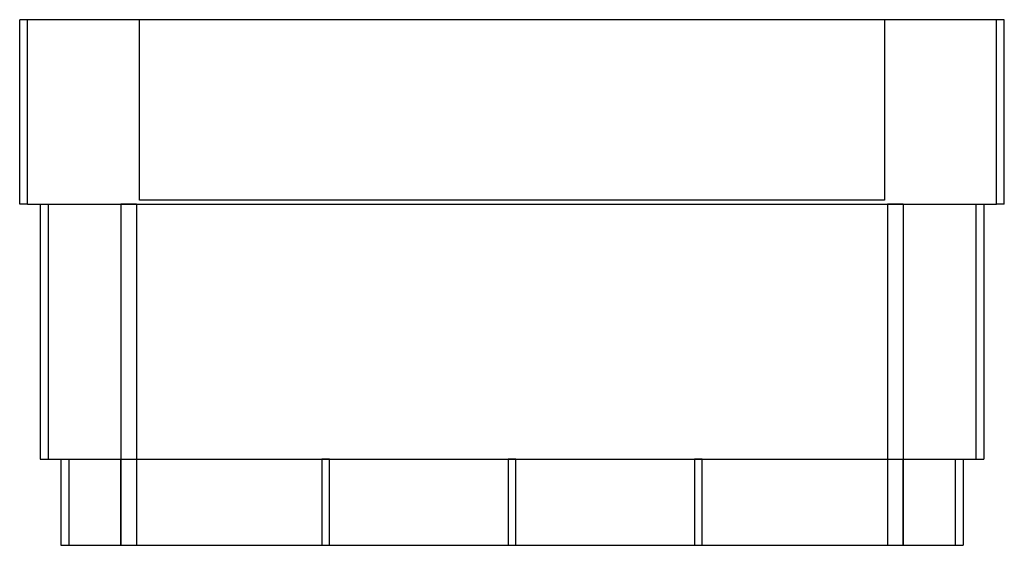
# Model space of a CAD drawing. Header units: millimetres. Extents: x -126 to 126, y -109 to 25.
import ezdxf

# ---------------------------------------------------------------- set-up
doc = ezdxf.new("R2010")
doc.units = ezdxf.units.MM
doc.layers.add('MAIN-1', color=7, linetype='Continuous')
doc.layers.add('MAIN-2', color=7, linetype='Continuous')

msp = doc.modelspace()

# ---------------------------------------------------------------- linework, layer by layer
at = {"layer": 'MAIN-1'}
for p, q in [((-123.5, 25), (-125.5, 25)), ((-125.5, -22), (-125.5, 25)), ((123.5, 25), (-123.5, 25)), ((-123.5, -22), (-123.5, 25)), ((125.5, 25), (123.5, 25)), ((123.5, -22), (123.5, 25)), ((125.5, -22), (125.5, 25)), ((-123.5, -22), (-125.5, -22)), ((-123.5, -22), (123.5, -22)), ((-120.25, -22), (-120.25, -87)), ((-118.25, -22), (-118.25, -87)), ((118.25, -22), (118.25, -87)), ((120.25, -22), (120.25, -87)), ((125.5, -22), (123.5, -22)), ((-120.25, -87), (-118.25, -87)), ((-118.25, -87), (118.25, -87)), ((-115, -87), (-115, -109)), ((-113, -87), (-113, -109)), ((113, -87), (113, -109)), ((115, -87), (115, -109)), ((118.25, -87), (120.25, -87)), ((-115, -109), (-113, -109)), ((-113, -109), (113, -109)), ((113, -109), (115, -109))]:
    msp.add_line(p, q, dxfattribs=at)
at = {"layer": 'MAIN-2'}
for p, q in [((-125.5, 25), (-125.5, 25)), ((-123.5, -22), (-123.5, 25)), ((-95, -21), (-95, 25)), ((95, 25), (95, -21)), ((123.5, -22), (123.5, 25)), ((125.5, 25), (125.5, 25)), ((-125.5, -22), (-125.5, -22)), ((-120.25, -22), (-120.25, -22)), ((-118.25, -22), (-118.25, -87)), ((-99.75, -22), (-99.75, -22)), ((-99.75, -22), (-99.75, -87)), ((-95.75, -22), (-99.75, -22)), ((-95.75, -22), (-95.75, -109)), ((-95.75, -22), (-95.75, -109)), ((-95.75, -22), (95.75, -22)), ((95, -21), (-95, -21)), ((95.75, -22), (95.75, -109)), ((95.75, -22), (95.75, -109)), ((99.75, -22), (95.75, -22)), ((99.75, -22), (99.75, -87)), ((99.75, -22), (99.75, -22)), ((118.25, -22), (118.25, -87)), ((120.25, -22), (120.25, -22)), ((125.5, -22), (125.5, -22)), ((-120.25, -87), (-120.25, -87)), ((-115, -87), (-115, -87)), ((-113, -87), (-113, -109)), ((-99.75, -87), (-99.75, -87)), ((-99.75, -87), (-99.75, -87)), ((-99.75, -87), (-99.75, -109)), ((-99.75, -87), (-99.75, -87)), ((-99.75, -87), (-99.75, -87)), ((-99.75, -87), (-99.75, -87)), ((-99.75, -87), (-99.75, -87)), ((-99.75, -87), (-99.75, -87)), ((-99.75, -87), (-99.75, -87)), ((-99.75, -87), (-99.75, -87)), ((-99.75, -87), (-99.75, -87)), ((-99.75, -87), (-99.75, -87)), ((-99.75, -87), (-99.75, -87)), ((-99.75, -87), (-99.75, -87)), ((-99.75, -87), (-99.75, -87)), ((-99.75, -87), (-99.75, -87)), ((-99.75, -87), (-99.75, -87)), ((-99.75, -87), (-99.75, -87)), ((-99.75, -87), (-99.75, -87)), ((-99.75, -87), (-99.75, -87)), ((-99.75, -87), (-99.75, -87)), ((-99.75, -87), (-99.75, -87)), ((-99.74, -87), (-99.75, -87)), ((-99.74, -87), (-99.74, -109)), ((-99.74, -109), (-99.74, -87)), ((-48.5, -87), (-48.5, -87)), ((-48.5, -87), (-48.5, -87)), ((-48.5, -87), (-48.5, -87)), ((-48.5, -87), (-48.5, -87)), ((-48.5, -87), (-48.5, -87)), ((-48.5, -87), (-48.5, -87)), ((-48.5, -87), (-48.5, -87)), ((-48.5, -87), (-48.5, -87)), ((-48.5, -87), (-48.5, -87)), ((-48.5, -87), (-48.5, -87)), ((-48.5, -87), (-48.5, -87)), ((-48.5, -87), (-48.5, -87)), ((-48.5, -87), (-48.5, -87)), ((-48.5, -87), (-48.5, -87)), ((-48.5, -87), (-48.5, -87)), ((-48.5, -87), (-48.5, -87)), ((-48.5, -87), (-48.5, -87)), ((-48.5, -87), (-48.5, -87)), ((-48.5, -87), (-48.5, -87)), ((-48.5, -87), (-48.5, -87)), ((-48.5, -87), (-48.5, -87)), ((-48.5, -87), (-48.5, -87)), ((-46.5, -87), (-48.5, -87)), ((-48.5, -87), (-48.5, -109)), ((-46.5, -87), (-46.5, -87)), ((-46.5, -87), (-46.5, -87)), ((-46.5, -87), (-46.5, -87)), ((-46.5, -87), (-46.5, -87)), ((-46.5, -87), (-46.5, -87)), ((-46.5, -87), (-46.5, -87)), ((-46.5, -87), (-46.5, -87)), ((-46.5, -87), (-46.5, -87)), ((-46.5, -87), (-46.5, -87)), ((-46.5, -87), (-46.5, -87)), ((-46.5, -87), (-46.5, -87)), ((-46.5, -109), (-46.5, -87)), ((-46.5, -87), (-46.5, -87)), ((-46.5, -87), (-46.5, -87)), ((-46.5, -87), (-46.5, -87)), ((-46.5, -87), (-46.5, -87)), ((-46.5, -87), (-46.5, -87)), ((-46.5, -87), (-46.5, -87)), ((-46.5, -87), (-46.5, -87)), ((-46.5, -87), (-46.5, -87)), ((-46.5, -87), (-46.5, -87)), ((-46.5, -87), (-46.5, -87)), ((-46.5, -87), (-46.5, -87)), ((-1, -87), (-1, -87)), ((-1, -87), (-1, -87)), ((-1, -87), (-1, -87)), ((-1, -87), (-1, -87)), ((-1, -87), (-1, -87)), ((-1, -87), (-1, -87)), ((-1, -87), (-1, -87)), ((-1, -87), (-1, -87)), ((-1, -87), (-1, -87)), ((-1, -87), (-1, -87)), ((-1, -87), (-1, -87)), ((-1, -87), (-1, -87)), ((-1, -87), (-1, -87)), ((-1, -87), (-1, -87)), ((-1, -87), (-1, -87)), ((-1, -87), (-1, -87)), ((-1, -87), (-1, -87)), ((-1, -87), (-1, -87)), ((-1, -87), (-1, -87)), ((-1, -87), (-1, -87)), ((-1, -87), (-1, -87)), ((-1, -87), (-1, -87)), ((1, -87), (-1, -87)), ((-1, -87), (-1, -109)), ((1, -87), (1, -87)), ((1, -87), (1, -87)), ((1, -87), (1, -87)), ((1, -87), (1, -87)), ((1, -87), (1, -87)), ((1, -87), (1, -87)), ((1, -87), (1, -87)), ((1, -87), (1, -87)), ((1, -87), (1, -87)), ((1, -87), (1, -87)), ((1, -87), (1, -87)), ((1, -109), (1, -87)), ((1, -87), (1, -87)), ((1, -87), (1, -87)), ((1, -87), (1, -87)), ((1, -87), (1, -87)), ((1, -87), (1, -87)), ((1, -87), (1, -87)), ((1, -87), (1, -87)), ((1, -87), (1, -87)), ((1, -87), (1, -87)), ((1, -87), (1, -87)), ((1, -87), (1, -87)), ((46.5, -87), (46.5, -87)), ((46.5, -87), (46.5, -87)), ((46.5, -87), (46.5, -87)), ((46.5, -87), (46.5, -87)), ((46.5, -87), (46.5, -87)), ((46.5, -87), (46.5, -87)), ((46.5, -87), (46.5, -87)), ((46.5, -87), (46.5, -87)), ((46.5, -87), (46.5, -87)), ((46.5, -87), (46.5, -87)), ((46.5, -87), (46.5, -87)), ((46.5, -87), (46.5, -87)), ((46.5, -87), (46.5, -87)), ((46.5, -87), (46.5, -87)), ((46.5, -87), (46.5, -87)), ((46.5, -87), (46.5, -87)), ((46.5, -87), (46.5, -87)), ((46.5, -87), (46.5, -87)), ((46.5, -87), (46.5, -87)), ((46.5, -87), (46.5, -87)), ((46.5, -87), (46.5, -87)), ((46.5, -87), (46.5, -87)), ((48.5, -87), (46.5, -87)), ((46.5, -87), (46.5, -109)), ((48.5, -87), (48.5, -87)), ((48.5, -87), (48.5, -87)), ((48.5, -87), (48.5, -87)), ((48.5, -87), (48.5, -87)), ((48.5, -87), (48.5, -87)), ((48.5, -87), (48.5, -87)), ((48.5, -87), (48.5, -87)), ((48.5, -87), (48.5, -87)), ((48.5, -87), (48.5, -87)), ((48.5, -87), (48.5, -87)), ((48.5, -87), (48.5, -87)), ((48.5, -109), (48.5, -87)), ((48.5, -87), (48.5, -87)), ((48.5, -87), (48.5, -87)), ((48.5, -87), (48.5, -87)), ((48.5, -87), (48.5, -87)), ((48.5, -87), (48.5, -87)), ((48.5, -87), (48.5, -87)), ((48.5, -87), (48.5, -87)), ((48.5, -87), (48.5, -87)), ((48.5, -87), (48.5, -87)), ((48.5, -87), (48.5, -87)), ((48.5, -87), (48.5, -87)), ((99.74, -109), (99.74, -87)), ((99.74, -87), (99.74, -109)), ((99.75, -87), (99.74, -87)), ((99.75, -109), (99.75, -87)), ((99.75, -87), (99.75, -87)), ((99.75, -87), (99.75, -87)), ((99.75, -87), (99.75, -87)), ((99.75, -87), (99.75, -87)), ((99.75, -87), (99.75, -87)), ((99.75, -87), (99.75, -87)), ((99.75, -87), (99.75, -87)), ((99.75, -87), (99.75, -87)), ((99.75, -87), (99.75, -87)), ((99.75, -87), (99.75, -87)), ((99.75, -87), (99.75, -87)), ((99.75, -87), (99.75, -87)), ((99.75, -87), (99.75, -87)), ((99.75, -87), (99.75, -87)), ((99.75, -87), (99.75, -87)), ((99.75, -87), (99.75, -87)), ((99.75, -87), (99.75, -87)), ((99.75, -87), (99.75, -87)), ((99.75, -87), (99.75, -87)), ((99.75, -87), (99.75, -87)), ((99.75, -87), (99.75, -87)), ((113, -87), (113, -109)), ((115, -87), (115, -87)), ((120.25, -87), (120.25, -87)), ((-115, -109), (-115, -109)), ((-99.75, -109), (-99.75, -109)), ((-99.75, -109), (-99.75, -109)), ((-99.75, -109), (-99.75, -109)), ((-99.75, -109), (-99.75, -109)), ((-99.75, -109), (-99.75, -109)), ((-99.75, -109), (-99.75, -109)), ((-99.75, -109), (-99.75, -109)), ((-99.75, -109), (-99.75, -109)), ((-99.75, -109), (-99.75, -109)), ((-99.75, -109), (-99.75, -109)), ((-99.75, -109), (-99.75, -109)), ((-99.75, -109), (-99.75, -109)), ((-99.75, -109), (-99.75, -109)), ((-99.75, -109), (-99.75, -109)), ((-99.75, -109), (-99.75, -109)), ((-99.75, -109), (-99.75, -109)), ((-99.75, -109), (-99.75, -109)), ((-99.75, -109), (-99.75, -109)), ((-99.75, -109), (-99.75, -109)), ((-99.75, -109), (-99.75, -109)), ((-48.5, -109), (-48.5, -109)), ((-48.5, -109), (-48.5, -109)), ((-48.5, -109), (-48.5, -109)), ((-48.5, -109), (-48.5, -109)), ((-48.5, -109), (-48.5, -109)), ((-48.5, -109), (-48.5, -109)), ((-48.5, -109), (-48.5, -109)), ((-48.5, -109), (-48.5, -109)), ((-48.5, -109), (-48.5, -109)), ((-48.5, -109), (-48.5, -109)), ((-48.5, -109), (-48.5, -109)), ((-48.5, -109), (-48.5, -109)), ((-48.5, -109), (-48.5, -109)), ((-48.5, -109), (-48.5, -109)), ((-48.5, -109), (-48.5, -109)), ((-48.5, -109), (-48.5, -109)), ((-48.5, -109), (-48.5, -109)), ((-48.5, -109), (-48.5, -109)), ((-48.5, -109), (-48.5, -109)), ((-48.5, -109), (-48.5, -109)), ((-48.5, -109), (-48.5, -109)), ((-48.5, -109), (-48.5, -109)), ((-46.5, -109), (-46.5, -109)), ((-46.5, -109), (-46.5, -109)), ((-46.5, -109), (-46.5, -109)), ((-46.5, -109), (-46.5, -109)), ((-46.5, -109), (-46.5, -109)), ((-46.5, -109), (-46.5, -109)), ((-46.5, -109), (-46.5, -109)), ((-46.5, -109), (-46.5, -109)), ((-46.5, -109), (-46.5, -109)), ((-46.5, -109), (-46.5, -109)), ((-46.5, -109), (-46.5, -109)), ((-46.5, -109), (-46.5, -109)), ((-46.5, -109), (-46.5, -109)), ((-46.5, -109), (-46.5, -109)), ((-46.5, -109), (-46.5, -109)), ((-46.5, -109), (-46.5, -109)), ((-46.5, -109), (-46.5, -109)), ((-46.5, -109), (-46.5, -109)), ((-46.5, -109), (-46.5, -109)), ((-46.5, -109), (-46.5, -109)), ((-46.5, -109), (-46.5, -109)), ((-46.5, -109), (-46.5, -109)), ((-1, -109), (-1, -109)), ((-1, -109), (-1, -109)), ((-1, -109), (-1, -109)), ((-1, -109), (-1, -109)), ((-1, -109), (-1, -109)), ((-1, -109), (-1, -109)), ((-1, -109), (-1, -109)), ((-1, -109), (-1, -109)), ((-1, -109), (-1, -109)), ((-1, -109), (-1, -109)), ((-1, -109), (-1, -109)), ((-1, -109), (-1, -109)), ((-1, -109), (-1, -109)), ((-1, -109), (-1, -109)), ((-1, -109), (-1, -109)), ((-1, -109), (-1, -109)), ((-1, -109), (-1, -109)), ((-1, -109), (-1, -109)), ((-1, -109), (-1, -109)), ((-1, -109), (-1, -109)), ((-1, -109), (-1, -109)), ((-1, -109), (-1, -109)), ((1, -109), (1, -109)), ((1, -109), (1, -109)), ((1, -109), (1, -109)), ((1, -109), (1, -109)), ((1, -109), (1, -109)), ((1, -109), (1, -109)), ((1, -109), (1, -109)), ((1, -109), (1, -109)), ((1, -109), (1, -109)), ((1, -109), (1, -109)), ((1, -109), (1, -109)), ((1, -109), (1, -109)), ((1, -109), (1, -109)), ((1, -109), (1, -109)), ((1, -109), (1, -109)), ((1, -109), (1, -109)), ((1, -109), (1, -109)), ((1, -109), (1, -109)), ((1, -109), (1, -109)), ((1, -109), (1, -109)), ((1, -109), (1, -109)), ((1, -109), (1, -109)), ((46.5, -109), (46.5, -109)), ((46.5, -109), (46.5, -109)), ((46.5, -109), (46.5, -109)), ((46.5, -109), (46.5, -109)), ((46.5, -109), (46.5, -109)), ((46.5, -109), (46.5, -109)), ((46.5, -109), (46.5, -109)), ((46.5, -109), (46.5, -109)), ((46.5, -109), (46.5, -109)), ((46.5, -109), (46.5, -109)), ((46.5, -109), (46.5, -109)), ((46.5, -109), (46.5, -109)), ((46.5, -109), (46.5, -109)), ((46.5, -109), (46.5, -109)), ((46.5, -109), (46.5, -109)), ((46.5, -109), (46.5, -109)), ((46.5, -109), (46.5, -109)), ((46.5, -109), (46.5, -109)), ((46.5, -109), (46.5, -109)), ((46.5, -109), (46.5, -109)), ((46.5, -109), (46.5, -109)), ((46.5, -109), (46.5, -109)), ((48.5, -109), (48.5, -109)), ((48.5, -109), (48.5, -109)), ((48.5, -109), (48.5, -109)), ((48.5, -109), (48.5, -109)), ((48.5, -109), (48.5, -109)), ((48.5, -109), (48.5, -109)), ((48.5, -109), (48.5, -109)), ((48.5, -109), (48.5, -109)), ((48.5, -109), (48.5, -109)), ((48.5, -109), (48.5, -109)), ((48.5, -109), (48.5, -109)), ((48.5, -109), (48.5, -109)), ((48.5, -109), (48.5, -109)), ((48.5, -109), (48.5, -109)), ((48.5, -109), (48.5, -109)), ((48.5, -109), (48.5, -109)), ((48.5, -109), (48.5, -109)), ((48.5, -109), (48.5, -109)), ((48.5, -109), (48.5, -109)), ((48.5, -109), (48.5, -109)), ((48.5, -109), (48.5, -109)), ((48.5, -109), (48.5, -109)), ((99.75, -109), (99.75, -109)), ((99.75, -109), (99.75, -109)), ((99.75, -109), (99.75, -109)), ((99.75, -109), (99.75, -109)), ((99.75, -109), (99.75, -109)), ((99.75, -109), (99.75, -109)), ((99.75, -109), (99.75, -109)), ((99.75, -109), (99.75, -109)), ((99.75, -109), (99.75, -109)), ((99.75, -109), (99.75, -109)), ((99.75, -109), (99.75, -109)), ((99.75, -109), (99.75, -109)), ((99.75, -109), (99.75, -109)), ((99.75, -109), (99.75, -109)), ((99.75, -109), (99.75, -109)), ((99.75, -109), (99.75, -109)), ((99.75, -109), (99.75, -109)), ((99.75, -109), (99.75, -109)), ((99.75, -109), (99.75, -109)), ((99.75, -109), (99.75, -109)), ((115, -109), (115, -109))]:
    msp.add_line(p, q, dxfattribs=at)

doc.saveas('drawing.dxf')
